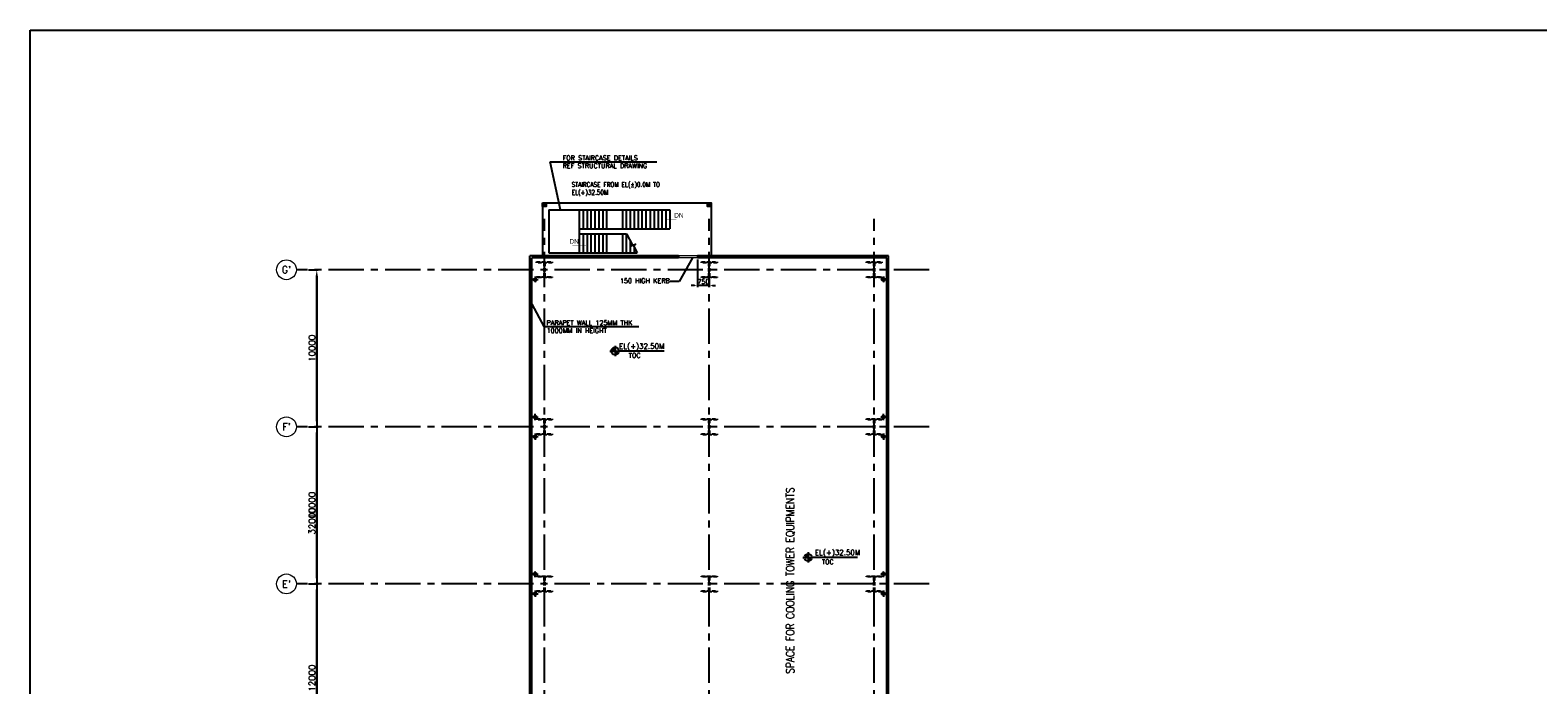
# Model space of a CAD drawing. Header units: inches. Extents: x 0 to 1544102, y -303681 to 23144100.
# Tile 68 of 256: x 505459 to 601487, y -246529 to -204844. Entities that reach past the tile are written whole.
import ezdxf
from ezdxf.enums import TextEntityAlignment as Align

# ---------------------------------------------------------------- set-up
doc = ezdxf.new("R2010")
doc.units = ezdxf.units.IN
doc.header["$LTSCALE"] = 1800
doc.header["$MEASUREMENT"] = 0
for name, pattern in [('CENTER', [2, 1.25, -0.25, 0.25, -0.25]), ('CENTER2', [1.125, 0.75, -0.125, 0.125, -0.125]), ('HIDDEN2', [0.1875, 0.125, -0.0625])]:
    doc.linetypes.add(name, pattern=pattern)
doc.layers.get('0').update_dxf_attribs({"color": 253, "lineweight": 9})
for name, color, linetype in [('1', 7, 'Continuous'), ('COL', 1, 'Continuous'), ('DIM', 4, 'Continuous'), ('GRID', 251, 'CENTER'), ('RAIN WATER', 6, 'Continuous'), ('STAIR', 2, 'Continuous'), ('TEXT', 3, 'Continuous'), ('WALL', 6, 'Continuous'), ('WALL1', 6, 'Continuous')]:
    doc.layers.add(name, color=color, linetype=linetype)
for name, color, linetype, lineweight in [('A-CUT OUT', 3, 'Continuous', 30), ('ARROW', 3, 'Continuous', 13), ('CL', 8, 'CENTER', 15), ('CONCRETE', 145, 'Continuous', 15), ('dimension line', 4, 'Continuous', 13)]:
    doc.layers.add(name, color=color, linetype=linetype, lineweight=lineweight)
doc.styles.add('COMPLEX', font='complex')
doc.styles.add('HTX11', font='O8111901')
doc.styles.add('nik', font='isocp.shx')
doc.styles.add('ROAMNS', font='ROMANS.shx')
doc.styles.add('ROMANS', font='romans.shx')
doc.styles.add('ROMANT', font='romant')
doc.styles.add('SIMPLEX-25', font='simplex.shx')
doc.styles.get("Standard").update_dxf_attribs({"font": 'arial.ttf'})
doc.dimstyles.new('DIM INT 1', dxfattribs={"dimtxt": 300, "dimasz": 200, "dimexe": 100, "dimexo": 100, "dimgap": 100, "dimtad": 1, "dimdec": 0, "dimzin": 13, "dimdsep": 46, "dimlunit": 5, "dimtxsty": 'ROAMNS', "dimblk1": 'CLOSEDBLANK', "dimcen": 0.09, "dimclrd": 9, "dimclre": 9, "dimclrt": 4, "dimadec": 0, "dimazin": 0, "dimtfac": 1, "dimtdec": 0, "dimtix": 1, "dimtmove": 2, "dimatfit": 3, "dimfxl": 1, "dimtolj": 1, "dimtzin": 13, "dimarcsym": 0})
doc.dimstyles.new('DIM100 x2', dxfattribs={"dimscale": 0, "dimtxt": 400, "dimasz": 400, "dimexe": 100, "dimexo": 100, "dimgap": 100, "dimtad": 1, "dimdec": 0, "dimzin": 13, "dimdsep": 46, "dimtxsty": 'ROMANS', "dimblk2": 'OBLIQUE', "dimcen": 100, "dimdle": 100, "dimclrd": 9, "dimclre": 9, "dimclrt": 4, "dimadec": 0, "dimazin": 0, "dimtfac": 1.1, "dimtdec": 0, "dimtix": 1, "dimtmove": 2, "dimatfit": 3, "dimfxl": 1, "dimtolj": 1, "dimtzin": 13, "dimarcsym": 0})
doc.dimstyles.new('SET.DIM.', dxfattribs={"dimtxt": 375, "dimasz": 300, "dimexe": 50, "dimexo": 100, "dimgap": 100, "dimtad": 1, "dimdec": 0, "dimzin": 0, "dimdsep": 46, "dimtxsty": 'Standard', "dimcen": 0.09, "dimclrt": 2, "dimadec": 0, "dimazin": 0, "dimtfac": 1, "dimtdec": 0, "dimtofl": 0, "dimtmove": 2, "dimatfit": 3, "dimfxl": 0.18, "dimtolj": 1, "dimtzin": 0, "dimarcsym": 0})
doc.dimstyles.new('USER175', dxfattribs={"dimscale": 175, "dimtxt": 2, "dimasz": 1.75, "dimexe": 0, "dimexo": 0, "dimgap": 0.5, "dimtad": 1, "dimdec": 0, "dimzin": 0, "dimdsep": 46, "dimtxsty": 'ROMANS', "dimcen": 0, "dimclrd": 4, "dimclre": 4, "dimclrt": 4, "dimadec": 0, "dimazin": 0, "dimtfac": 0.09, "dimtdec": 0, "dimtix": 1, "dimtofl": 0, "dimtmove": 0, "dimatfit": 3, "dimfxl": 1, "dimtolj": 1, "dimtzin": 0, "dimarcsym": 0})

# ---------------------------------------------------------------- blocks, each defined once
blk = doc.blocks.new('*D653')
at = {"layer": 'dimension line', "color": 9, "lineweight": -2, "transparency": 16777216}
for p, q in [((523183, -240101), (523813, -240101)), ((523713, -251701), (523713, -240501)), ((523183, -252101), (523813, -252101))]:
    blk.add_line(p, q, dxfattribs=at)
at = {"layer": 'dimension line', "color": 9, "transparency": 16777216}
for points in [[(523646, -240501), (523780, -240501), (523713, -240101)], [(523646, -251701), (523780, -251701), (523713, -252101)]]:
    blk.add_solid(points, dxfattribs=at)
at = {"layer": 'dimension line', "color": 4, "transparency": 16777216, "insert": (523413, -246101), "char_height": 400, "attachment_point": 5, "rotation": 90, "style": 'ROMANS'}
blk.add_mtext('\\A1;12000', dxfattribs=at)
blk = doc.blocks.new('_Oblique')
at = {"color": 0, "linetype": 'ByBlock', "lineweight": -2}
blk.add_line((-0.5, -0.5), (0.5, 0.5), dxfattribs=at)
blk = doc.blocks.new('*D654')
at = {"layer": 'dimension line', "color": 9, "lineweight": -2, "transparency": 16777216}
for p, q in [((523183, -230101), (523813, -230101)), ((523713, -239701), (523713, -230501)), ((523183, -240101), (523813, -240101))]:
    blk.add_line(p, q, dxfattribs=at)
at = {"layer": 'dimension line', "color": 9, "transparency": 16777216}
for points in [[(523646, -230501), (523780, -230501), (523713, -230101)], [(523646, -239701), (523780, -239701), (523713, -240101)]]:
    blk.add_solid(points, dxfattribs=at)
at = {"layer": 'dimension line', "color": 4, "transparency": 16777216, "insert": (523413, -235101), "char_height": 400, "attachment_point": 5, "rotation": 90, "style": 'ROMANS'}
blk.add_mtext('\\A1;10000', dxfattribs=at)
blk = doc.blocks.new('*D655')
at = {"layer": 'dimension line', "color": 9, "lineweight": -2, "transparency": 16777216}
for p, q in [((523183, -220101), (523813, -220101)), ((523713, -229701), (523713, -220501)), ((523183, -230101), (523813, -230101))]:
    blk.add_line(p, q, dxfattribs=at)
at = {"layer": 'dimension line', "color": 9, "transparency": 16777216}
for points in [[(523646, -220501), (523780, -220501), (523713, -220101)], [(523646, -229701), (523780, -229701), (523713, -230101)]]:
    blk.add_solid(points, dxfattribs=at)
at = {"layer": 'dimension line', "color": 4, "transparency": 16777216, "insert": (523413, -225101), "char_height": 400, "attachment_point": 5, "rotation": 90, "style": 'ROMANS'}
blk.add_mtext('\\A1;10000', dxfattribs=at)
blk = doc.blocks.new('GRD')
at = {"layer": 'CL', "linetype": 'Continuous'}
blk.add_circle((0, 419.99985), 419.99985, dxfattribs=at)
at = {"layer": 'CL', "color": 4, "style": 'COMPLEX'}
blk.add_attdef('GRD', text='', height=300, dxfattribs=at).set_placement((0, 419.99985), align=Align.MIDDLE)
blk = doc.blocks.new('PL-FFL2')
at = {"layer": 'A-CUT OUT'}
h = blk.add_hatch(color=7, dxfattribs=at)
h.paths.add_polyline_path([(3.09, 1.96, 0.414214), (1.09, -0.04), (3.09, -0.04)])
h.paths.add_polyline_path([(5.09, -0.04), (3.09, -0.04), (3.09, -2.04, 0.414214)])
at = {"color": 1, "linetype": 'Continuous'}
for p, q in [((3.09, 2.74), (3.09, -2.74)), ((29.24, 0), (4.78, 0)), ((4.78, 0), (5.09, 0)), ((0.31, -0.04), (5.09, -0.04))]:
    blk.add_line(p, q, dxfattribs=at)
blk.add_circle((3.09, -0.04), 2, dxfattribs=at)
at = {"color": 4, "linetype": 'Continuous'}
blk.add_attdef('EL(+)', text='', height=2.75, dxfattribs=at).set_placement((18.98, 2.4), align=Align.MIDDLE)
at = {"color": 3, "linetype": 'Continuous'}
blk.add_attdef('XXX', text='', height=2.5, dxfattribs=at).set_placement((18.44, -3.52), align=Align.MIDDLE)
blk = doc.blocks.new('*D656')
at = {"layer": 'dimension line', "color": 9, "lineweight": -2, "transparency": 16777216}
for p, q in [((523183, -220101), (523813, -220101)), ((523713, -220501), (523713, -251701)), ((523395, -252101), (523813, -252101))]:
    blk.add_line(p, q, dxfattribs=at)
at = {"layer": 'dimension line', "color": 9, "transparency": 16777216}
for points in [[(523646, -220501), (523780, -220501), (523713, -220101)], [(523646, -251701), (523780, -251701), (523713, -252101)]]:
    blk.add_solid(points, dxfattribs=at)
at = {"layer": 'dimension line', "color": 4, "transparency": 16777216, "insert": (523413, -236101), "char_height": 400, "attachment_point": 5, "rotation": 90, "style": 'ROMANS'}
blk.add_mtext('\\A1;32000', dxfattribs=at)
blk = doc.blocks.new('*D1190')
at = {"layer": '1', "color": 9, "lineweight": -2, "transparency": 16777216}
for p, q in [((547964, -219446), (547964, -221206)), ((548714, -220701), (548714, -221206)), ((547764, -221106), (547564, -221106)), ((548714, -221106), (547964, -221106)), ((548914, -221106), (549114, -221106))]:
    blk.add_line(p, q, dxfattribs=at)
at = {"layer": '1', "color": 9, "transparency": 16777216}
for points in [[(547764, -221073), (547764, -221140), (547964, -221106)], [(548914, -221073), (548914, -221140), (548714, -221106)]]:
    blk.add_solid(points, dxfattribs=at)
at = {"layer": '1', "color": 4, "transparency": 16777216, "insert": (548339, -220856), "char_height": 300, "attachment_point": 5, "style": 'ROAMNS'}
blk.add_mtext('\\A1;750', dxfattribs=at)
blk = doc.blocks.new('_ClosedBlank')
at = {"color": 0, "linetype": 'ByBlock', "lineweight": -2}
for p, q in [((-1, 0.17), (0, 0)), ((-1, 0.17), (-1, -0.17)), ((0, 0), (-1, -0.17))]:
    blk.add_line(p, q, dxfattribs=at)

msp = doc.modelspace()

# ---------------------------------------------------------------- hatches: boundary and pattern name
at = {"layer": 'COL'}
h = msp.add_hatch(dxfattribs=at)
h.set_pattern_fill('ANSI31', color=1, scale=250, angle=180, style=0)
h.set_pattern_definition([(225, (534748.703, -221186.247), (22.09709, -22.09709), [])])
h.paths.add_polyline_path([(538328.7, -216066.25), (538328.7, -215836.25), (538098.7, -215836.25), (538098.7, -216066.25)])
h = msp.add_hatch(dxfattribs=at)
h.set_pattern_fill('ANSI31', color=1, scale=250, angle=180, style=0)
h.set_pattern_definition([(225, (545248.703, -221186.247), (22.09709, -22.09709), [])])
h.paths.add_polyline_path([(548828.7, -216066.25), (548828.7, -215836.25), (548598.7, -215836.25), (548598.7, -216066.25)])

# ---------------------------------------------------------------- linework, layer by layer
at = {"layer": '1'}
msp.add_lwpolyline([(505458.67, -204844.5), (716308.32, -204844.5), (716308.32, -303681.24), (505458.67, -303681.24)], close=True, dxfattribs=at)
at = {"layer": 'COL'}
for points in [[(538098.7, -215836.25), (538328.7, -215836.25), (538328.7, -216066.25), (538098.7, -216066.25)], [(548598.7, -215836.25), (548828.7, -215836.25), (548828.7, -216066.25), (548598.7, -216066.25)]]:
    msp.add_lwpolyline(points, close=True, dxfattribs=at)
at = {"layer": 'COL', "linetype": 'HIDDEN2'}
for points in [[(537718.7, -219601.25), (538708.7, -219601.25), (538708.7, -219651.25), (537718.7, -219651.25)], [(538191.2, -219651.25), (538236.2, -219651.25), (538236.2, -220551.25), (538191.2, -220551.25)], [(548218.7, -219601.25), (549208.7, -219601.25), (549208.7, -219651.25), (548218.7, -219651.25)], [(548691.2, -219651.25), (548736.2, -219651.25), (548736.2, -220551.25), (548691.2, -220551.25)], [(558718.7, -219601.25), (559708.7, -219601.25), (559708.7, -219651.25), (558718.7, -219651.25)], [(559191.2, -219651.25), (559236.2, -219651.25), (559236.2, -220551.25), (559191.2, -220551.25)], [(537718.7, -220551.25), (538708.7, -220551.25), (538708.7, -220601.25), (537718.7, -220601.25)], [(548218.7, -220551.25), (549208.7, -220551.25), (549208.7, -220601.25), (548218.7, -220601.25)], [(558718.7, -220551.25), (559708.7, -220551.25), (559708.7, -220601.25), (558718.7, -220601.25)], [(537718.7, -229601.25), (538708.7, -229601.25), (538708.7, -229651.25), (537718.7, -229651.25)], [(538191.2, -229651.25), (538236.2, -229651.25), (538236.2, -230551.25), (538191.2, -230551.25)], [(548218.7, -229601.25), (549208.7, -229601.25), (549208.7, -229651.25), (548218.7, -229651.25)], [(548691.2, -229651.25), (548736.2, -229651.25), (548736.2, -230551.25), (548691.2, -230551.25)], [(558718.7, -229601.25), (559708.7, -229601.25), (559708.7, -229651.25), (558718.7, -229651.25)], [(559191.2, -229651.25), (559236.2, -229651.25), (559236.2, -230551.25), (559191.2, -230551.25)], [(537718.7, -230551.25), (538708.7, -230551.25), (538708.7, -230601.25), (537718.7, -230601.25)], [(548218.7, -230551.25), (549208.7, -230551.25), (549208.7, -230601.25), (548218.7, -230601.25)], [(558718.7, -230551.25), (559708.7, -230551.25), (559708.7, -230601.25), (558718.7, -230601.25)], [(537718.7, -239601.25), (538708.7, -239601.25), (538708.7, -239651.25), (537718.7, -239651.25)], [(538191.2, -239651.25), (538236.2, -239651.25), (538236.2, -240551.25), (538191.2, -240551.25)], [(548218.7, -239601.25), (549208.7, -239601.25), (549208.7, -239651.25), (548218.7, -239651.25)], [(548691.2, -239651.25), (548736.2, -239651.25), (548736.2, -240551.25), (548691.2, -240551.25)], [(558718.7, -239601.25), (559708.7, -239601.25), (559708.7, -239651.25), (558718.7, -239651.25)], [(559191.2, -239651.25), (559236.2, -239651.25), (559236.2, -240551.25), (559191.2, -240551.25)], [(537718.7, -240551.25), (538708.7, -240551.25), (538708.7, -240601.25), (537718.7, -240601.25)], [(548218.7, -240551.25), (549208.7, -240551.25), (549208.7, -240601.25), (548218.7, -240601.25)], [(558718.7, -240551.25), (559708.7, -240551.25), (559708.7, -240601.25), (558718.7, -240601.25)]]:
    msp.add_lwpolyline(points, close=True, dxfattribs=at)
at = {"layer": 'CONCRETE'}
for p, q in [((547963.7, -219221.25), (546763.7, -219221.25)), ((547963.7, -219346.25), (546763.7, -219346.25))]:
    msp.add_line(p, q, dxfattribs=at)
at = {"layer": 'GRID'}
for p, q in [((538213.7, -278811.88), (538213.7, -216849.27)), ((548713.7, -278811.88), (548713.7, -216849.27)), ((559213.7, -278811.88), (559213.7, -216849.27)), ((562713.7, -220101.25), (522413.7, -220101.25)), ((562713.7, -230101.25), (522413.7, -230101.25)), ((562713.7, -240101.25), (522413.7, -240101.25))]:
    msp.add_line(p, q, dxfattribs=at)
at = {"layer": 'RAIN WATER', "linetype": 'CENTER2', "ltscale": 0.05}
for p, q in [((537418.7, -220726.25), (537818.7, -220726.25)), ((537618.7, -220526.25), (537618.7, -220926.25)), ((560008.7, -220726.25), (559608.7, -220726.25)), ((559808.7, -220526.25), (559808.7, -220926.25)), ((537418.54, -229476.25), (537818.54, -229476.25)), ((537618.54, -229676.25), (537618.54, -229276.25)), ((560008.54, -229476.25), (559608.54, -229476.25)), ((559808.54, -229676.25), (559808.54, -229276.25)), ((537418.7, -230726.25), (537818.7, -230726.25)), ((537618.7, -230526.25), (537618.7, -230926.25)), ((560008.7, -230726.25), (559608.7, -230726.25)), ((559808.7, -230526.25), (559808.7, -230926.25)), ((537418.54, -239476.25), (537818.54, -239476.25)), ((537618.54, -239676.25), (537618.54, -239276.25)), ((560008.54, -239476.25), (559608.54, -239476.25)), ((559808.54, -239676.25), (559808.54, -239276.25)), ((537418.7, -240726.25), (537818.7, -240726.25)), ((537618.7, -240526.25), (537618.7, -240926.25)), ((560008.7, -240726.25), (559608.7, -240726.25)), ((559808.7, -240526.25), (559808.7, -240926.25))]:
    msp.add_line(p, q, dxfattribs=at)
at = {"layer": 'RAIN WATER', "linetype": 'HIDDEN2', "ltscale": 0.25}
for centre in [(537618.7, -220726.25), (559808.7, -220726.25), (537618.54, -229476.25), (559808.54, -229476.25), (537618.7, -230726.25), (559808.7, -230726.25), (537618.54, -239476.25), (559808.54, -239476.25), (537618.7, -240726.25), (559808.7, -240726.25)]:
    msp.add_circle(centre, 100, dxfattribs=at)
at = {"layer": 'RAIN WATER', "ltscale": 0.25}
for centre in [(537618.7, -220726.25), (559808.7, -220726.25), (537618.54, -229476.25), (559808.54, -229476.25), (537618.7, -230726.25), (559808.7, -230726.25), (537618.54, -239476.25), (559808.54, -239476.25), (537618.7, -240726.25), (559808.7, -240726.25)]:
    msp.add_circle(centre, 75, dxfattribs=at)
at = {"layer": 'STAIR', "linetype": 'Continuous'}
for p, q in [((538498.7, -216283.75), (545948.7, -216283.75)), ((538498.7, -216283.75), (538498.7, -219018.75)), ((540448.7, -217483.75), (540448.7, -216283.75)), ((540448.7, -217483.75), (540448.7, -216283.75)), ((540448.7, -217483.75), (540448.7, -216283.75)), ((540698.7, -217483.75), (540698.7, -216283.75)), ((540948.7, -217483.75), (540948.7, -216283.75)), ((541198.7, -217483.75), (541198.7, -216283.75)), ((541448.7, -217483.75), (541448.7, -216283.75)), ((541698.7, -217483.75), (541698.7, -216283.75)), ((541948.7, -217483.75), (541948.7, -216283.75)), ((542198.7, -217483.75), (542198.7, -216283.75)), ((543198.7, -217483.75), (543198.7, -216283.75)), ((543448.7, -217483.75), (543448.7, -216283.75)), ((543698.7, -217483.75), (543698.7, -216283.75)), ((543948.7, -217483.75), (543948.7, -216283.75)), ((544198.7, -217483.75), (544198.7, -216283.75)), ((544448.7, -217483.75), (544448.7, -216283.75)), ((544698.7, -217483.75), (544698.7, -216283.75)), ((544948.7, -216283.75), (544948.7, -217483.75)), ((545150.78, -216283.75), (546198.7, -216283.75)), ((545198.7, -216283.75), (545198.7, -217483.75)), ((545448.7, -216283.75), (545448.7, -217483.75)), ((545698.7, -216283.75), (545698.7, -217483.75)), ((545948.7, -216283.75), (545948.7, -217483.75)), ((546198.7, -216283.75), (546198.7, -217483.75)), ((540448.7, -217818.75), (540448.7, -217483.75)), ((540448.7, -217483.75), (546198.7, -217483.75)), ((540448.7, -219018.75), (540448.7, -217818.75)), ((540448.7, -217818.75), (543448.7, -217818.75)), ((540448.7, -219018.75), (540448.7, -217818.75)), ((540448.7, -219018.75), (540448.7, -217818.75)), ((540698.7, -219018.75), (540698.7, -217818.75)), ((540948.7, -219018.75), (540948.7, -217818.75)), ((541198.7, -219018.75), (541198.7, -217818.75)), ((541448.7, -219018.75), (541448.7, -217818.75)), ((541698.7, -219018.75), (541698.7, -217818.75)), ((541948.7, -219018.75), (541948.7, -217818.75)), ((542198.7, -219018.75), (542198.7, -217818.75)), ((543198.7, -219018.75), (543198.7, -217818.75)), ((543448.7, -219018.75), (543448.7, -217818.75)), ((545948.7, -217483.75), (546198.7, -217483.75)), ((543698.7, -219018.75), (543698.7, -218287.19)), ((543948.7, -219018.75), (543948.7, -218704.94)), ((538498.7, -219018.75), (544122.85, -219018.75))]:
    msp.add_line(p, q, dxfattribs=at)
at = {"layer": 'STAIR', "linetype": 'Continuous', "flags": 128}
for points in [[(545869.06, -216883.75, 0, 150, 0), (546223.75, -216883.75, 25, 25, 0), (546620.63, -216883.75, 25, 25, 0)], [(540906.62, -218541.72, 0, 150, 0), (540551.93, -218541.72, 25, 25, 0), (539993.29, -218541.72, 25, 25, 0)]]:
    msp.add_lwpolyline(points, format="xyseb", dxfattribs=at)
msp.add_lwpolyline([(543448.7, -217818.75), (543805.08, -218486.52), (543664.82, -218597.21), (544020.84, -218471.5), (543880.58, -218582.19), (544122.85, -219018.75)], dxfattribs=at)
at = {"layer": 'WALL'}
for p, q in [((538328.7, -215836.25), (548828.7, -215836.25)), ((548828.7, -215836.25), (548828.7, -219221.25)), ((538098.7, -216066.25), (538098.7, -219221.25))]:
    msp.add_line(p, q, dxfattribs=at)
at = {"layer": 'WALL1'}
for p, q in [((537288.7, -251221.25), (537288.7, -219221.25)), ((546763.7, -219221.25), (537288.7, -219221.25)), ((537413.7, -251221.25), (537413.7, -219346.25)), ((546763.7, -219346.25), (537413.7, -219346.25)), ((546763.7, -219221.25), (546763.7, -219346.25)), ((547963.7, -219221.25), (547963.7, -219346.25)), ((560138.7, -219221.25), (547963.7, -219221.25)), ((560013.7, -219346.25), (547963.7, -219346.25)), ((560013.7, -251221.25), (560013.7, -219346.25)), ((560138.7, -251221.25), (560138.7, -219221.25))]:
    msp.add_line(p, q, dxfattribs=at)

# ---------------------------------------------------------------- block references
at = {"layer": '1', "color": 6}
ref = msp.add_blockref('PL-FFL2', (542338.32, -225274.36), dxfattribs=dict(at, xscale=120, yscale=120, zscale=120))
ref.add_attrib('XXX', 'TOC', dxfattribs={"layer": '0', "color": 3, "linetype": 'Continuous', "height": 300, "style": 'SIMPLEX-25'}).set_placement((543960.79, -225554.79), align=Align.MIDDLE)
ref.add_attrib('EL(+)', 'EL(+)32.50M', dxfattribs={"layer": '0', "color": 4, "linetype": 'Continuous', "height": 330, "style": 'SIMPLEX-25'}).set_placement((544409.42, -224986.71), align=Align.MIDDLE)
ref = msp.add_blockref('PL-FFL2', (554640.17, -238414.93), dxfattribs=dict(at, xscale=120, yscale=120, zscale=120))
ref.add_attrib('XXX', 'TOC', dxfattribs={"layer": '0', "color": 3, "linetype": 'Continuous', "height": 300, "style": 'SIMPLEX-25'}).set_placement((556262.64, -238695.37), align=Align.MIDDLE)
ref.add_attrib('EL(+)', 'EL(+)32.50M', dxfattribs={"layer": '0', "color": 4, "linetype": 'Continuous', "height": 330, "style": 'SIMPLEX-25'}).set_placement((556882.24, -238127.28), align=Align.MIDDLE)
at = {"layer": 'DIM', "xscale": 1.5, "yscale": 1.5, "zscale": 1.5}
for p, values in [((521783.7, -220731.25), {'GRD': "G'"}), ((521783.7, -230731.25), {'GRD': "F'"}), ((521783.7, -240731.25), {'GRD': "E'"})]:
    msp.add_blockref('GRD', p, dxfattribs=at).add_auto_attribs(values)

# ---------------------------------------------------------------- texts
at = {"layer": 'TEXT', "linetype": 'Continuous', "style": 'HTX11'}
for p in [(546479.4, -216783.75), (539808.36, -218441.72)]:
    msp.add_text('DN', height=300, dxfattribs=at).set_placement(p)
at = {"layer": 'TEXT', "char_height": 300}
for s, insert, width, attachment_point, style in [('FOR STAIRCASE DETAILS REF STRUCTURAL DRAWING', (539370.42, -212828.51), 6129.9815, 1, 'ROAMNS'), ('{\\Fromans|c0;150 HIGH KERB }', (546191.03, -220648.85, 0), 5255.2936, 3, 'nik'), ('PARAPET WALL 125MM THK 1000MM IN HEIGHT', (538347.43, -223324.61), 5971.4286, 1, 'ROMANS')]:
    msp.add_mtext(s, dxfattribs=dict(at, insert=insert, width=width, attachment_point=attachment_point, style=style))
at = {"layer": 'TEXT', "insert": (539946.68, -214520.1), "char_height": 300, "attachment_point": 1, "style": 'ROAMNS'}
msp.add_mtext_dynamic_manual_height_columns('{\\W0.8;STAIRCASE FROM EL(%%P)0.0M TO EL(+)32.50M}', width=6932.3139, gutter_width=1, heights=[0], dxfattribs=at)
at = {"layer": 'TEXT', "insert": (553613.62, -245825.64), "char_height": 500, "attachment_point": 1, "rotation": 90, "style": 'ROMANT'}
msp.add_mtext_dynamic_manual_height_columns('{\\W0.85;SPACE FOR COOLING TOWER EQUIPMENTS}', width=20124.5566, gutter_width=1, heights=[0], dxfattribs=at)

# ---------------------------------------------------------------- dimensions: what is measured, and where the dimension line sits
at = {"layer": '1'}
dim = msp.add_linear_dim(base=(547963.7, -221106.25), p1=(548713.7, -220601.25), p2=(547963.7, -219346.25), dimstyle='DIM INT 1', dxfattribs=at)
dim.commit()
dim.dimension.update_dxf_attribs({"geometry": '*D1190', "text_midpoint": (548338.7, -220856.25)})
at = {"layer": 'dimension line'}
for base, p1, p2, picture, middle in [((523712.86, -220101.25), (523083.22, -230101.25), (523083.22, -220101.25), '*D655', (523412.86, -225101.25)), ((523712.86, -252101.25), (523083.22, -220101.25), (523295.02, -252101.25), '*D656', (523412.86, -236101.25)), ((523712.86, -230101.25), (523083.22, -240101.25), (523083.22, -230101.25), '*D654', (523412.86, -235101.25)), ((523712.86, -240101.25), (523083.22, -252101.25), (523083.22, -240101.25), '*D653', (523412.86, -246101.25))]:
    dim = msp.add_linear_dim(base=base, p1=p1, p2=p2, angle=90, dimstyle='DIM100 x2', override={"dimscale": 1}, dxfattribs=at)
    dim.commit()
    dim.dimension.update_dxf_attribs({"geometry": picture, "text_midpoint": middle})

# ---------------------------------------------------------------- leaders
msp.add_leader([(537413.7, -222295.66), (538185.64, -223710.69), (544224.24, -223710.69)], dimstyle='USER175', override={"dimgap": 0.5, "dimtad": 0})
at = {"layer": 'ARROW'}
msp.add_leader([(547645.3, -219346.25), (546797.06, -220845.13), (546231.78, -220845.13)], dimstyle='SET.DIM.', override={"dimtad": 0}, dxfattribs=at)
at = {"layer": 'DIM'}
msp.add_leader([(539243.37, -216283.75), (538582.37, -213220.79), (545366.87, -213220.79)], dimstyle='USER175', dxfattribs=at)

doc.saveas('drawing.dxf')
